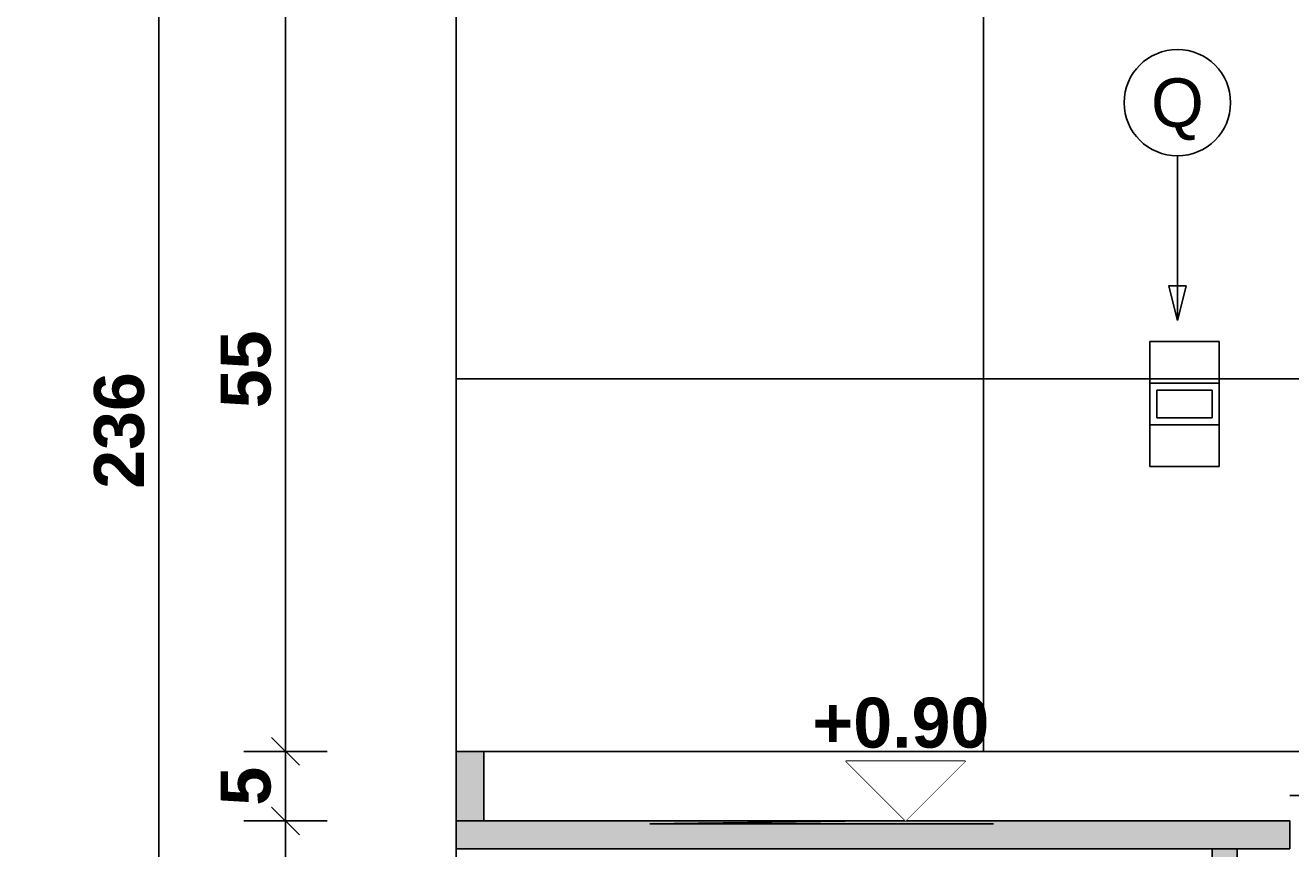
# Model space of a CAD drawing. Header units: millimetres. Extents: x 2889.7 to 2958.5, y 1033.7 to 1094.5.
# Tile 19 of 32: x 2945.4 to 2946.3, y 1044.6 to 1045.2. Entities that reach past the tile are written whole.
import ezdxf
from ezdxf.enums import TextEntityAlignment as Align

# ---------------------------------------------------------------- set-up
doc = ezdxf.new("R2010")
doc.units = ezdxf.units.MM
doc.set_wipeout_variables(frame=1)
doc.linetypes.add('HIDDEN2', pattern=[4.7625, 3.175, -1.5875])
for name, color, linetype in [('A-ALBA-0', 9, 'Continuous'), ('A-ALBA-4', 6, 'Continuous'), ('A-ANNO-NIV', 2, 'Continuous'), ('A-ANNO-SIMB @ 20', 2, 'Continuous'), ('A-ANOT-COTA-PARC', 1, 'Continuous'), ('A-ANOT-NIVL @ 20', 2, 'Continuous'), ('AE-ALBA-1', 1, 'Continuous'), ('E-ELEC', 1, 'Continuous')]:
    doc.layers.add(name, color=color, linetype=linetype)
doc.styles.add('BIS-COTA', font='swissb.ttf')
doc.styles.add('BIS-COTA-ACUM', font='swissi.ttf', dxfattribs={"oblique": 20})
doc.styles.add('E5-100', font='micross.ttf')
doc.dimstyles.new('BIS-COTA-ACUM', dxfattribs={"dimscale": 0.9, "dimtxt": 0.0016, "dimasz": 0.001, "dimexe": 0.0035, "dimexo": 0, "dimgap": 0.0005, "dimtad": 1, "dimdec": 1, "dimlfac": 100, "dimrnd": 1, "dimzin": 9, "dimdsep": 46, "dimtxsty": 'BIS-COTA-ACUM', "dimblk1": 'MARK1', "dimblk2": 'MARK2', "dimsah": 1, "dimcen": 0, "dimclrd": 1, "dimclre": 256, "dimclrt": 256, "dimaunit": 1, "dimadec": 0, "dimazin": 0, "dimtfac": 1, "dimtdec": 1, "dimtix": 1, "dimtmove": 2, "dimatfit": 3, "dimldrblk": 'MARK1', "dimfxl": 1, "dimtolj": 1, "dimarcsym": 1})
doc.dimstyles.new('BIS-COTA-NIVE', dxfattribs={"dimscale": 1.8, "dimtxt": 0.0018, "dimasz": 0.0015, "dimexe": 0, "dimexo": 0, "dimgap": 0.0027, "dimtad": 2, "dimtih": 1, "dimtoh": 1, "dimzin": 1, "dimdsep": 46, "dimtxsty": 'BIS-COTA', "dimblk1": 'MARK1', "dimblk2": 'MARK2', "dimsah": 1, "dimcen": 0.0015, "dimclrd": 1, "dimclre": 1, "dimaunit": 1, "dimadec": 0, "dimazin": 0, "dimtfac": 1, "dimtix": 1, "dimtofl": 0, "dimtmove": 2, "dimatfit": 3, "dimldrblk": 'MARK1', "dimfxl": 1, "dimtolj": 1, "dimarcsym": 0})
doc.dimstyles.new('BIS-COTA-PARC', dxfattribs={"dimscale": 0, "dimtxt": 0.0018, "dimasz": 0.001, "dimexe": 0.0015, "dimexo": 0, "dimgap": 0.0005, "dimtad": 1, "dimdec": 0, "dimlfac": 100, "dimzin": 9, "dimdsep": 46, "dimtxsty": 'BIS-COTA', "dimblk": 'OBLIQUE', "dimcen": 2.5, "dimclrd": 256, "dimclre": 251, "dimclrt": 2, "dimadec": 1, "dimazin": 2, "dimtfac": 1, "dimtdec": 0, "dimtix": 1, "dimtmove": 2, "dimatfit": 3, "dimldrblk": 'DOT', "dimfxl": 0.0015, "dimfxlon": 1, "dimtolj": 1, "dimtzin": 0, "dimarcsym": 0})

# ---------------------------------------------------------------- blocks, each defined once
blk = doc.blocks.new('*U321')
at = {"color": 0, "linetype": 'Continuous'}
blk.add_line((-0.004296, 0), (0.002148, 0), dxfattribs=at)
at = {"color": 0, "linetype": 'Continuous', "ltscale": 5}
blk.add_lwpolyline([(-0.002148, -0.002148), (0.002148, -0.002148), (0, 0), (-0.002148, -0.002148)], dxfattribs=at)
blk.add_wipeout([(0, 0), (0.002148, -0.002148), (-0.002148, -0.002148)])
blk = doc.blocks.new('*D361')
at = {"layer": 'A-ANNO-NIV', "color": 1, "lineweight": -2, "transparency": 16777216}
for p, q in [((2945.99737, 1044.61369), (2945.83925, 1044.6116)), ((2945.93737, 1044.61369), (2945.99737, 1044.61369)), ((2945.83925, 1044.6116), (2946.08655, 1044.6116))]:
    blk.add_line(p, q, dxfattribs=at)
at = {"layer": 'A-ANNO-NIV', "color": 0, "transparency": 16777216, "insert": (2946.0199, 1044.68412), "char_height": 0.036, "attachment_point": 5, "style": 'BIS-COTA'}
blk.add_mtext('\\A1;+0.90', dxfattribs=at)
blk = doc.blocks.new('MARK1')
at = {"color": 0}
for p, q in [((1, 0), (-1, 0)), ((0, 1.5), (0, -1.5))]:
    blk.add_line(p, q, dxfattribs=at)
blk.add_lwpolyline([(0.5, 0.5), (-0.5, -0.5)], dxfattribs=at)
blk = doc.blocks.new('MARK2')
at = {"color": 0}
for p, q in [((1, 0), (-1, 0)), ((0, 1.5), (0, -1.5))]:
    blk.add_line(p, q, dxfattribs=at)
blk.add_lwpolyline([(0.5, 0.5), (-0.5, -0.5)], dxfattribs=at)
blk = doc.blocks.new('*D362')
at = {"layer": 'A-ANNO-NIV', "color": 1, "lineweight": -2, "transparency": 16777216}
for p, q in [((2945.89952, 1045.82374), (2945.75444, 1045.82884)), ((2945.75444, 1045.82884), (2945.99411, 1045.82884)), ((2945.83952, 1045.82374), (2945.89952, 1045.82374))]:
    blk.add_line(p, q, dxfattribs=at)
at = {"layer": 'A-ANNO-NIV', "color": 0, "transparency": 16777216, "insert": (2945.93128, 1045.90084), "char_height": 0.036, "attachment_point": 5, "style": 'BIS-COTA'}
blk.add_mtext('\\A1;+2.11', dxfattribs=at)
blk = doc.blocks.new('*U35')
blk.add_lwpolyline([(0, -0.007846), (-0.000312, -0.006596), (0.000313, -0.006596)], close=True)
blk.add_wipeout([(0, -0.001913), (0.000299, -0.00189), (0.000591, -0.00182), (0.000869, -0.001705), (0.001125, -0.001548), (0.001353, -0.001353), (0.001548, -0.001125), (0.001705, -0.000869), (0.00182, -0.000591), (0.00189, -0.000299), (0.001913, 0), (0.00189, 0.000299), (0.00182, 0.000591), (0.001705, 0.000869), (0.001548, 0.001125), (0.001353, 0.001353), (0.001125, 0.001548), (0.000869, 0.001705), (0.000591, 0.00182), (0.000299, 0.00189), (0, 0.001913), (-0.000299, 0.00189), (-0.000591, 0.00182), (-0.000869, 0.001705), (-0.001125, 0.001548), (-0.001353, 0.001353), (-0.001548, 0.001125), (-0.001705, 0.000869), (-0.00182, 0.000591), (-0.00189, 0.000299), (-0.001913, 0), (-0.00189, -0.000299), (-0.00182, -0.000591), (-0.001705, -0.000869), (-0.001548, -0.001125), (-0.001353, -0.001353), (-0.001125, -0.001548), (-0.000869, -0.001705), (-0.000591, -0.00182), (-0.000299, -0.00189)])
at = {"linetype": 'Continuous'}
blk.add_line((0, -0.007846), (0, -0.001913), dxfattribs=at)
blk.add_circle((0, 0), 0.001913)
at = {"color": 1, "linetype": 'Continuous', "style": 'E5-100'}
blk.add_attdef('LETRA', text='', height=0.00175, dxfattribs=at).set_placement((0, 0), align=Align.MIDDLE_CENTER)
blk = doc.blocks.new('_Oblique')
at = {"color": 0, "linetype": 'ByBlock', "lineweight": -2}
blk.add_line((-0.5, -0.5), (0.5, 0.5), dxfattribs=at)
blk = doc.blocks.new('*D366')
at = {"layer": 'A-ANOT-COTA-PARC', "color": 251, "lineweight": -2, "transparency": 16777216}
for p, q in [((2945.6071, 1044.61369), (2945.5471, 1044.61369)), ((2945.6071, 1043.81369), (2945.5471, 1043.81369))]:
    blk.add_line(p, q, dxfattribs=at)
at = {"layer": 'A-ANOT-COTA-PARC', "lineweight": -2, "transparency": 16777216}
blk.add_line((2945.5771, 1043.81369), (2945.5771, 1044.61369), dxfattribs=at)
at = {"layer": 'A-ANOT-COTA-PARC', "lineweight": -2, "transparency": 16777216, "xscale": 0.02, "yscale": 0.02, "zscale": 0.02}
for p, rotation in [((2945.5771, 1044.61369), 90), ((2945.5771, 1043.81369), 270)]:
    blk.add_blockref('_Oblique', p, dxfattribs=dict(at, rotation=rotation))
at = {"layer": 'A-ANOT-COTA-PARC', "color": 2, "transparency": 16777216, "insert": (2945.5486, 1044.21369), "char_height": 0.036, "attachment_point": 5, "rotation": 90, "style": 'BIS-COTA'}
blk.add_mtext('\\A1;80', dxfattribs=at)
blk = doc.blocks.new('_Dot')
at = {"color": 0, "linetype": 'ByBlock', "lineweight": -2}
blk.add_line((-0.5, 0), (-1, 0), dxfattribs=at)
at = {"color": 0, "linetype": 'ByBlock', "const_width": 0.5}
blk.add_lwpolyline([(-0.25, 0, 1), (0.25, 0, 1)], format="xyb", close=True, dxfattribs=at)
blk = doc.blocks.new('*D367')
at = {"layer": 'A-ANOT-COTA-PARC', "color": 251, "lineweight": -2, "transparency": 16777216}
for p, q in [((2945.6071, 1044.66369), (2945.5471, 1044.66369)), ((2945.6071, 1044.61369), (2945.5471, 1044.61369))]:
    blk.add_line(p, q, dxfattribs=at)
at = {"layer": 'A-ANOT-COTA-PARC', "lineweight": -2, "transparency": 16777216}
blk.add_line((2945.5771, 1044.61369), (2945.5771, 1044.66369), dxfattribs=at)
at = {"layer": 'A-ANOT-COTA-PARC', "lineweight": -2, "transparency": 16777216, "xscale": 0.02, "yscale": 0.02, "zscale": 0.02}
for p, rotation in [((2945.5771, 1044.66369), 90), ((2945.5771, 1044.61369), 270)]:
    blk.add_blockref('_Oblique', p, dxfattribs=dict(at, rotation=rotation))
at = {"layer": 'A-ANOT-COTA-PARC', "color": 2, "transparency": 16777216, "insert": (2945.5486, 1044.63869), "char_height": 0.036, "attachment_point": 5, "rotation": 90, "style": 'BIS-COTA'}
blk.add_mtext('\\A1;5', dxfattribs=at)
blk = doc.blocks.new('*D368')
at = {"layer": 'A-ANOT-COTA-PARC', "color": 251, "lineweight": -2, "transparency": 16777216}
for p, q in [((2945.6071, 1045.21369), (2945.5471, 1045.21369)), ((2945.6071, 1044.66369), (2945.5471, 1044.66369))]:
    blk.add_line(p, q, dxfattribs=at)
at = {"layer": 'A-ANOT-COTA-PARC', "lineweight": -2, "transparency": 16777216}
blk.add_line((2945.5771, 1044.66369), (2945.5771, 1045.21369), dxfattribs=at)
at = {"layer": 'A-ANOT-COTA-PARC', "lineweight": -2, "transparency": 16777216, "xscale": 0.02, "yscale": 0.02, "zscale": 0.02}
for p, rotation in [((2945.5771, 1045.21369), 90), ((2945.5771, 1044.66369), 270)]:
    blk.add_blockref('_Oblique', p, dxfattribs=dict(at, rotation=rotation))
at = {"layer": 'A-ANOT-COTA-PARC', "color": 2, "transparency": 16777216, "insert": (2945.5486, 1044.93869), "char_height": 0.036, "attachment_point": 5, "rotation": 90, "style": 'BIS-COTA'}
blk.add_mtext('\\A1;55', dxfattribs=at)
blk = doc.blocks.new('*D371')
at = {"layer": 'A-ANOT-COTA-PARC', "color": 251, "lineweight": -2, "transparency": 16777216}
for p, q in [((2945.51607, 1046.07569), (2945.45607, 1046.07569)), ((2945.51607, 1043.71366), (2945.45607, 1043.71366))]:
    blk.add_line(p, q, dxfattribs=at)
at = {"layer": 'A-ANOT-COTA-PARC', "lineweight": -2, "transparency": 16777216}
blk.add_line((2945.48607, 1046.07569), (2945.48607, 1043.71366), dxfattribs=at)
at = {"layer": 'A-ANOT-COTA-PARC', "lineweight": -2, "transparency": 16777216, "xscale": 0.02, "yscale": 0.02, "zscale": 0.02}
for p, rotation in [((2945.48607, 1046.07569), 90), ((2945.48607, 1043.71366), 270)]:
    blk.add_blockref('_Oblique', p, dxfattribs=dict(at, rotation=rotation))
at = {"layer": 'A-ANOT-COTA-PARC', "color": 2, "transparency": 16777216, "insert": (2945.45754, 1044.89467), "char_height": 0.036, "attachment_point": 5, "rotation": 90, "style": 'BIS-COTA'}
blk.add_mtext('\\A1;236', dxfattribs=at)
blk = doc.blocks.new('EL-3 LLAVES BIPOLAR')
at = {"linetype": 'ByBlock'}
blk.add_wipeout([(63.93478, 13.89765), (63.93478, 13.97765), (63.81478, 13.97765), (63.81478, 13.89765)], dxfattribs=at)
for points in [[(63.85978, 13.91265), (63.85978, 13.96265), (63.82978, 13.96265), (63.82978, 13.91265)], [(63.88978, 13.91265), (63.88978, 13.96265), (63.85978, 13.96265), (63.85978, 13.91265)], [(63.91978, 13.91265), (63.91978, 13.96265), (63.88978, 13.96265), (63.88978, 13.91265)], [(63.8847, 13.91772), (63.8847, 13.95757), (63.86485, 13.95757), (63.86485, 13.91772)]]:
    blk.add_lwpolyline(points, close=True, dxfattribs=at)
blk = doc.blocks.new('*D401')
at = {"layer": 'A-ALBA-0', "lineweight": -2, "transparency": 16777216}
blk.add_line((2948.31999, 1044.85369), (2948.31999, 1044.7027), dxfattribs=at)
at = {"layer": 'A-ALBA-0', "transparency": 16777216, "insert": (2948.34599, 1044.74409), "char_height": 0.032, "attachment_point": 5, "rotation": 270, "style": 'BIS-COTA-ACUM'}
blk.add_mtext('\\A1;242', dxfattribs=at)
blk = doc.blocks.new('*D402')
at = {"layer": 'A-ALBA-0', "lineweight": -2, "transparency": 16777216}
blk.add_line((2948.49999, 1044.85369), (2948.49999, 1044.70562), dxfattribs=at)
at = {"layer": 'A-ALBA-0', "transparency": 16777216, "insert": (2948.52643, 1044.74734), "char_height": 0.032, "attachment_point": 5, "rotation": 270, "style": 'BIS-COTA-ACUM'}
blk.add_mtext('\\A1;260', dxfattribs=at)
blk = doc.blocks.new('*D403')
at = {"layer": 'A-ALBA-0', "lineweight": -2, "transparency": 16777216}
blk.add_line((2950.07135, 1044.85369), (2950.07135, 1044.71751), dxfattribs=at)
at = {"layer": 'A-ALBA-0', "transparency": 16777216, "insert": (2950.09779, 1044.75996), "char_height": 0.032, "attachment_point": 5, "rotation": 270, "style": 'BIS-COTA-ACUM'}
blk.add_mtext('\\A1;437', dxfattribs=at)
blk = doc.blocks.new('*D404')
at = {"layer": 'A-ALBA-0', "lineweight": -2, "transparency": 16777216}
blk.add_line((2950.25135, 1044.85369), (2950.25135, 1044.72826), dxfattribs=at)
at = {"layer": 'A-ALBA-0', "transparency": 16777216, "insert": (2950.27781, 1044.76964), "char_height": 0.032, "attachment_point": 5, "rotation": 270, "style": 'BIS-COTA-ACUM'}
blk.add_mtext('\\A1;455', dxfattribs=at)

msp = doc.modelspace()

# ---------------------------------------------------------------- hatches: boundary and pattern name
h = msp.add_hatch(color=252)
h.dxf.hatch_style = 1
h.paths.add_polyline_path([(2945.69986, 1044.61369), (2945.71986, 1044.61369), (2945.71986, 1044.66369), (2945.69986, 1044.66369)])
h = msp.add_hatch(color=252)
h.dxf.hatch_style = 1
h.paths.add_polyline_path([(2946.29987, 1044.59369), (2945.69986, 1044.59369), (2945.69986, 1044.61369), (2946.29987, 1044.61369)])
h = msp.add_hatch(color=252)
h.dxf.hatch_style = 1
h.paths.add_polyline_path([(2946.26187, 1044.59369), (2946.24387, 1044.59369), (2946.24387, 1043.81369), (2946.26187, 1043.81369)])

# ---------------------------------------------------------------- linework, layer by layer
at = {"layer": 'A-ALBA-4', "elevation": -0.00045}
for points in [[(2945.69986, 1044.61369), (2945.71986, 1044.61369), (2945.71986, 1044.66369), (2945.69986, 1044.66369)], [(2946.29987, 1044.59369), (2945.69986, 1044.59369), (2945.69986, 1044.61369), (2946.29987, 1044.61369)], [(2946.26187, 1044.59369), (2946.24387, 1044.59369), (2946.24387, 1043.81369), (2946.26187, 1043.81369)]]:
    msp.add_lwpolyline(points, close=True, dxfattribs=at)
at = {"layer": 'AE-ALBA-1'}
msp.add_line((2945.71986, 1044.66369, -0.00045), (2946.33728, 1044.66369, -0.00014), dxfattribs=at)

# ---------------------------------------------------------------- dimensions: what is measured, and where the dimension line sits
at = {"layer": 'A-ANOT-COTA-PARC'}
for base, p1, p2, picture, middle in [((2945.48607, 1043.71366), (2945.69987, 1046.07569), (2945.69987, 1043.71366, -0.00045), '*D371', (2945.45754, 1044.89467)), ((2945.5771, 1045.21369), (2945.69987, 1044.66369), (2945.70007, 1045.21369), '*D368', (2945.5486, 1044.93869)), ((2945.5771, 1044.66369), (2945.69986, 1044.61369, -0.00045), (2945.69986, 1044.66369, -0.00045), '*D367', (2945.5486, 1044.63869)), ((2945.5771, 1044.61369), (2945.69986, 1043.81369, -0.00045), (2945.69986, 1044.61369, -0.00045), '*D366', (2945.5486, 1044.21369))]:
    dim = msp.add_linear_dim(base=base, p1=p1, p2=p2, angle=90, dimstyle='BIS-COTA-PARC', override={"dimscale": 0, "dimtix": 1, "dimtofl": 1, "dimtmove": 2, "dimatfit": 3}, dxfattribs=at)
    dim.commit()
    dim.dimension.update_dxf_attribs({"geometry": picture, "text_midpoint": middle})

# ---------------------------------------------------------------- next in the draw order: block references
at = {"layer": 'A-ANOT-NIVL @ 20', "xscale": -20, "yscale": 20, "zscale": 20, "rotation": 179.9999999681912}
msp.add_blockref('*U321', (2946.02329, 1044.61369), dxfattribs=at)

# ---------------------------------------------------------------- next in the draw order: dimensions: what is measured, and where the dimension line sits
at = {"layer": 'A-ANNO-NIV'}
for feature_location, offset, origin, picture, middle in [((2945.83952, 1045.82374), (-0.02507, 0.00511), (2952.26617, 1043.71369), '*D362', (2945.93128, 1045.90084)), ((2945.93737, 1044.61369), (-0.03812, -0.00209), (2952.79987, 1043.71369), '*D361', (2946.0199, 1044.68412))]:
    dim = msp.add_ordinate_dim(feature_location=feature_location, offset=offset, dtype=0, origin=origin, dimstyle='BIS-COTA-NIVE', override={"dimscale": 0, "dimpost": '+<>', "dimtix": 1, "dimtofl": 0, "dimtmove": 2, "dimatfit": 3}, dxfattribs=at)
    dim.commit()
    dim.dimension.update_dxf_attribs({"geometry": picture, "text_midpoint": middle})

# ---------------------------------------------------------------- next in the draw order: block references
at = {"layer": 'A-ANNO-SIMB @ 20', "linetype": 'Continuous', "xscale": 20, "yscale": 20, "zscale": 20}
msp.add_blockref('*U35', (2946.21886, 1045.1306), dxfattribs=at).add_auto_attribs({'LETRA': 'Q'})

# ---------------------------------------------------------------- next in the draw order: block references
at = {"layer": 'E-ELEC', "linetype": 'HIDDEN2', "rotation": 89.99999999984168}
msp.add_blockref('EL-3 LLAVES BIPOLAR', (2960.16157, 981.03892), dxfattribs=at)

# ---------------------------------------------------------------- next in the draw order: hatches: boundary and pattern name
at = {"layer": 'A-ALBA-0'}
h = msp.add_hatch(dxfattribs=at)
h.set_pattern_fill('_USER', color=256, scale=0.6, angle=90, pattern_type=0)
h.set_pattern_definition([(90, (2947.2789, 1074.9317), (-0.6, 4e-17), [])])
h.paths.add_polyline_path([(2950.84987, 1045.62369), (2952.79987, 1045.62369), (2952.79987, 1045.81369), (2947.84987, 1045.81369), (2947.84987, 1045.21369), (2946.31843, 1045.21369), (2945.99997, 1045.21369), (2945.69986, 1045.21369), (2945.69986, 1044.66369), (2946.28838, 1044.66369), (2946.33728, 1044.66369), (2946.80451, 1044.66369), (2946.80451, 1044.59369), (2946.80451, 1044.59469), (2946.80451, 1043.81419), (2946.26187, 1043.81319), (2946.26187, 1043.81369), (2946.73451, 1043.81369), (2946.73451, 1043.71369), (2947.97187, 1043.71369), (2947.97187, 1043.85369), (2948.17187, 1043.85369), (2948.10087, 1044.66369), (2950.85087, 1044.66369), (2950.85087, 1043.85369), (2950.78087, 1043.85369), (2950.78087, 1043.71369), (2952.79987, 1043.71369), (2952.79987, 1044.67369), (2950.84987, 1044.67369)])
h = msp.add_hatch(dxfattribs=at)
h.set_pattern_fill('_USER', color=256, scale=0.3, pattern_type=0)
h.set_pattern_definition([(0, (2947.2789, 1074.9317), (0, 0.3), [])])
h.paths.add_polyline_path([(2950.85087, 1044.66369), (2950.85087, 1043.85369), (2950.78087, 1043.85369), (2950.78087, 1043.71369), (2952.79987, 1043.71369), (2952.79987, 1044.67369), (2950.84987, 1044.67369), (2950.84987, 1045.61369), (2952.79987, 1045.61369), (2952.79987, 1045.81369), (2948.04987, 1045.81369), (2948.04987, 1045.21369), (2946.34987, 1045.21369), (2945.99997, 1045.21369), (2945.69986, 1045.21369), (2945.69986, 1044.66369), (2946.29987, 1044.66369), (2946.29987, 1044.61319), (2946.80451, 1044.61419), (2946.80451, 1043.81419), (2946.26187, 1043.81319), (2946.26187, 1043.81369), (2946.26212, 1043.81369), (2946.26212, 1043.71369), (2948.17187, 1043.71369), (2948.17187, 1043.85369), (2948.10087, 1043.85369), (2948.10087, 1044.66645)])

# ---------------------------------------------------------------- next in the draw order: linework, layer by layer
msp.add_lwpolyline([(2952.79987, 1043.71369), (2945.69987, 1043.71369), (2945.69987, 1046.07569), (2952.79987, 1046.07569)], close=True, dxfattribs=at)

# ---------------------------------------------------------------- next in the draw order: dimensions: what is measured, and where the dimension line sits
for feature_location, offset, origin, text, picture, middle in [((2950.07135, 1044.85369), (0, -0.04128), (2945.38987, 1042.00259), '437', '*D403', (2950.09779, 1044.75996)), ((2950.25135, 1044.85369), (0, -0.03267), (2945.38987, 1042.00259), '455', '*D404', (2950.27781, 1044.76964)), ((2948.31999, 1044.85369), (0, -0.05821), (2945.68999, 1042.00259), '242', '*D401', (2948.34599, 1044.74409)), ((2948.49999, 1044.85369), (0, -0.05463), (2945.68999, 1042.00259), '260', '*D402', (2948.52643, 1044.74734))]:
    dim = msp.add_ordinate_dim(feature_location=feature_location, offset=offset, dtype=1, origin=origin, text=text, dimstyle='BIS-COTA-ACUM', override={"dimscale": 0, "dimtix": 1, "dimtofl": 1, "dimtmove": 2, "dimatfit": 3}, dxfattribs=at)
    dim.commit()
    dim.dimension.update_dxf_attribs({"geometry": picture, "text_midpoint": middle})

doc.saveas('drawing.dxf')
